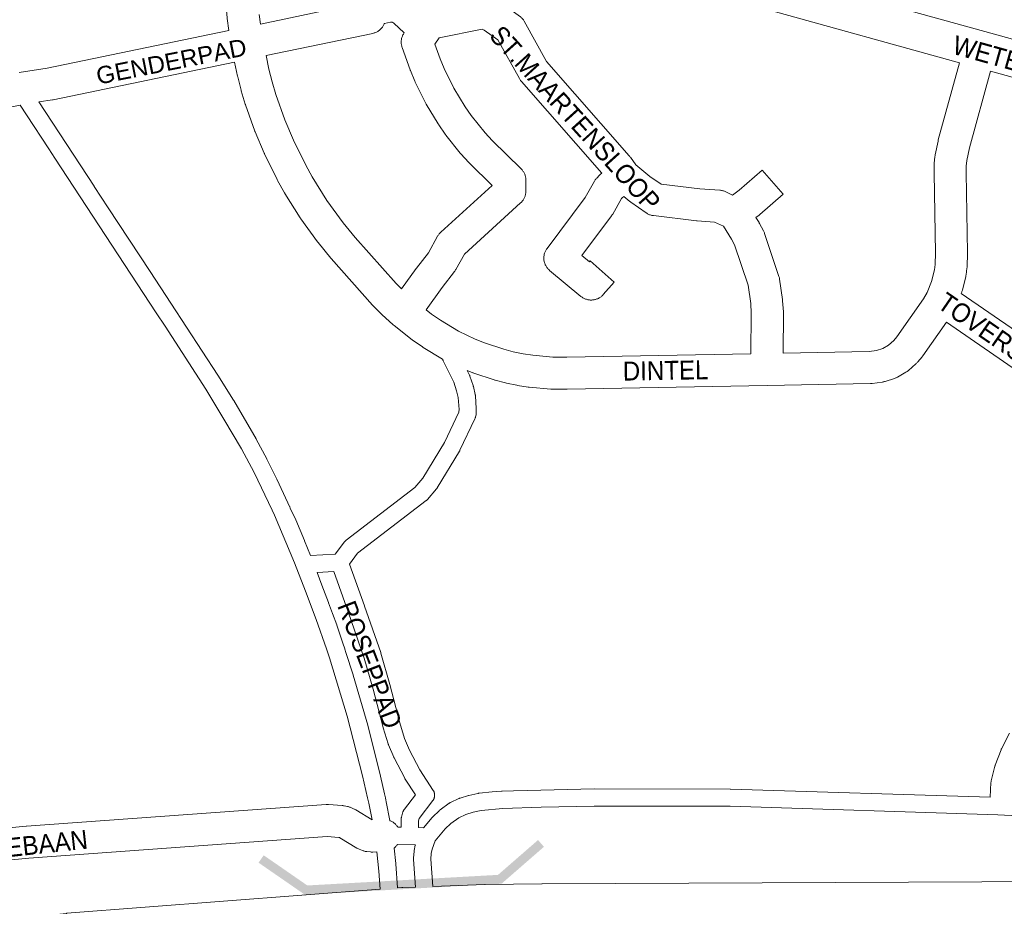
# Paper-space layout 'Layout1' of a CAD drawing. Header units: metres. Extents: x 123097 to 144122, y 392739 to 407589.
# Tile 107 of 256: x 130291 to 130691, y 394626 to 394986. Entities that reach past the tile are written whole.
import ezdxf
from ezdxf.enums import TextEntityAlignment as Align

# ---------------------------------------------------------------- set-up
doc = ezdxf.new("R2010")
doc.units = ezdxf.units.M
doc.header["$MEASUREMENT"] = 0
for name, color, linetype, lineweight in [('gs-anno-wegen algemeen tekst', 7, 'Continuous', 0), ('gs-knt-aanvullende hoofdweg', 7, 'Continuous', 0), ('gs-knt-autosnelweg', 7, 'Continuous', 0), ('gs-knt-fietspaden', 7, 'Continuous', 0), ('gs-knt-wegen algemeen', 7, 'Continuous', 0), ('gs-symb-viaduct', 7, 'Continuous', 0), ('gs-vlk-plantopografie wegen algemeen', 7, 'Continuous', 0)]:
    doc.layers.add(name, color=color, linetype=linetype, lineweight=lineweight)
doc.styles.add('Style-Arial', font='arial.ttf')

# ---------------------------------------------------------------- blocks, each defined once
blk = doc.blocks.new('gg0-viaduct_6')
at = {"layer": 'gs-symb-viaduct', "linetype": 'Continuous'}
blk.add_hatch(color=7, dxfattribs=at).paths.add_polyline_path([(-55.76, -16.89), (-58, -14), (-40, 0), (40, 0), (58, -14), (55.76, -16.89), (38.75, -3.66), (-38.75, -3.66)])

psp = doc.layouts.get("Layout1")

# ---------------------------------------------------------------- linework, layer by layer
at = {"layer": 'gs-knt-aanvullende hoofdweg', "color": 7, "linetype": 'Continuous', "flags": 128}
for points in [[(130604.63, 395003.166), (130682.69, 394981.551), (130840.545, 394937.839), (130840.659, 394937.806), (130849.574, 394935.185), (130853.803, 394934.227), (130857.216, 394933.634)], [(130672.414, 394968.811), (130594.347, 394990.428)], [(130854.666, 394918.832), (130851.045, 394919.461), (130850.857, 394919.496), (130850.67, 394919.536), (130846.023, 394920.589), (130845.793, 394920.645), (130845.565, 394920.708), (130836.48, 394923.379), (130684.962, 394965.336)]]:
    psp.add_lwpolyline(points, dxfattribs=at)
at = {"layer": 'gs-knt-autosnelweg', "color": 7, "linetype": 'Continuous', "flags": 128}
for points in [[(130458.558, 394634.262), (130479.698, 394635.016), (130479.895, 394635.021), (130502.853, 394635.336), (130502.936, 394635.337), (130711.132, 394636.28), (130711.413, 394636.277), (130864.887, 394632.188), (130864.973, 394632.185), (130908.373, 394630.612), (130908.633, 394630.599), (131134.016, 394615.798), (131135.951, 394615.757)], [(129532.902, 394552.562), (129705.225, 394568.29), (129705.242, 394568.291), (129920.043, 394587.482), (129920.212, 394587.496), (129982.695, 394591.893), (130134.157, 394606.038), (130309.938, 394623.339), (130310.129, 394623.355), (130437.246, 394633.127)], [(130444.341, 394633.676), (130446.013, 394633.806), (130446.39, 394633.827), (130451.538, 394634.011)]]:
    psp.add_lwpolyline(points, dxfattribs=at)
at = {"layer": 'gs-knt-fietspaden', "color": 7, "linetype": 'Continuous', "flags": 128}
for points in [[(130446.968, 394980.955), (130442.777, 394984.879), (130442.74, 394984.912), (130442.707, 394984.941), (130442.674, 394984.969), (130442.639, 394984.996), (130442.604, 394985.022), (130442.568, 394985.048), (130442.532, 394985.072), (130442.495, 394985.095), (130442.458, 394985.118), (130442.42, 394985.14), (130442.381, 394985.16), (130442.342, 394985.18), (130442.302, 394985.199), (130442.262, 394985.216), (130442.222, 394985.233), (130442.181, 394985.249), (130442.14, 394985.263), (130442.098, 394985.277), (130442.056, 394985.289), (130442.014, 394985.301), (130441.971, 394985.311), (130441.928, 394985.321), (130441.886, 394985.329), (130441.842, 394985.336), (130441.799, 394985.342), (130441.755, 394985.347), (130441.712, 394985.351), (130441.668, 394985.354), (130441.624, 394985.356), (130441.581, 394985.356), (130441.537, 394985.356), (130441.494, 394985.354), (130438.975, 394984.821)], [(130305.234, 394930.09), (130302.75, 394933.868), (130293.682, 394947.714), (130291.103, 394951.649)], [(130298.69, 394952.886), (130321.155, 394918.649), (130321.231, 394918.534), (130326.893, 394909.92), (130343.906, 394883.977), (130343.912, 394883.967), (130352.277, 394871.125)], [(130346.399, 394867.288), (130305.234, 394930.09)], [(130352.277, 394871.125), (130371.386, 394841.973), (130371.425, 394841.912), (130377.758, 394831.802), (130377.824, 394831.692), (130386.87, 394816), (130386.926, 394815.898), (130391.187, 394807.906), (130391.223, 394807.837), (130395.306, 394799.752), (130395.357, 394799.648), (130399.801, 394790.075)], [(130393.448, 394787.088), (130386.116, 394802.333), (130381.005, 394811.962), (130373.861, 394824.013), (130366.502, 394836.195), (130349.981, 394861.788), (130346.399, 394867.288)], [(130409.018, 394768.641), (130419.003, 394769.212), (130422.748, 394774.194), (130422.847, 394774.319), (130422.951, 394774.439), (130423.06, 394774.555), (130423.174, 394774.665), (130423.293, 394774.77), (130423.417, 394774.869), (130451.36, 394796.313), (130454.552, 394800.043), (130463.376, 394814.574), (130469.206, 394826.885), (130469.228, 394826.99), (130469.244, 394828.016), (130468.916, 394832.799), (130468.263, 394835.624), (130467.105, 394839.022), (130462.853, 394847.739), (130462.786, 394847.886), (130462.725, 394848.035), (130462.672, 394848.187), (130462.625, 394848.342), (130462.602, 394848.436)], [(130472.582, 394843.806), (130473.511, 394841.902), (130473.572, 394841.769), (130473.628, 394841.633), (130473.678, 394841.496), (130474.965, 394837.721), (130475.002, 394837.608), (130475.034, 394837.494), (130475.063, 394837.379), (130475.819, 394834.109), (130475.848, 394833.972), (130475.871, 394833.835), (130475.889, 394833.697), (130475.901, 394833.558), (130476.258, 394828.348), (130476.265, 394828.2), (130476.266, 394828.052), (130476.242, 394826.539), (130476.235, 394826.37), (130476.22, 394826.201), (130476.197, 394826.034), (130476.166, 394825.867), (130475.988, 394825.027), (130475.95, 394824.868), (130475.905, 394824.71), (130475.853, 394824.555), (130475.793, 394824.403), (130475.726, 394824.253), (130469.643, 394811.406), (130469.59, 394811.297), (130469.532, 394811.191), (130469.471, 394811.086), (130460.404, 394796.155), (130460.328, 394796.035), (130460.247, 394795.918), (130460.161, 394795.805), (130460.071, 394795.695), (130456.455, 394791.47), (130456.357, 394791.361), (130456.255, 394791.256), (130456.149, 394791.155), (130456.039, 394791.059), (130455.925, 394790.968), (130428.071, 394769.592), (130424.775, 394765.208)], [(130400.78, 394787.967), (130402.984, 394783.22), (130403.031, 394783.114), (130406.571, 394774.777), (130406.6, 394774.705), (130409.018, 394768.641)], [(130406.99, 394754.158), (130402.498, 394765.703), (130394.358, 394785.129)], [(130424.775, 394765.208), (130430.915, 394748.174), (130430.93, 394748.132), (130437.467, 394729.242), (130437.499, 394729.144), (130437.529, 394729.044), (130441.109, 394716.315), (130441.124, 394716.26), (130445.24, 394700.654), (130447.157, 394694.375), (130449.202, 394689.594), (130453.354, 394681.57), (130458.794, 394673.229), (130458.882, 394673.088), (130458.962, 394672.942), (130459.036, 394672.793), (130459.103, 394672.641), (130459.162, 394672.485), (130459.214, 394672.327), (130459.258, 394672.166), (130459.295, 394672.004), (130459.324, 394671.84), (130459.345, 394671.675), (130459.358, 394671.509), (130459.364, 394671.343), (130459.361, 394671.176), (130459.351, 394671.01), (130459.333, 394670.845), (130459.307, 394670.68), (130459.273, 394670.517), (130459.231, 394670.356), (130459.182, 394670.197), (130459.126, 394670.04), (130459.062, 394669.887), (130458.99, 394669.736), (130458.912, 394669.589), (130458.827, 394669.446), (130458.735, 394669.307), (130458.637, 394669.173), (130453.062, 394661.921), (130452.781, 394660.963), (130452.824, 394658.164)], [(130445.801, 394658.307), (130445.753, 394661.388), (130445.754, 394661.539), (130445.762, 394661.69), (130445.776, 394661.84), (130445.796, 394661.99), (130445.823, 394662.139), (130445.856, 394662.286), (130445.896, 394662.432), (130446.513, 394664.53), (130446.562, 394664.685), (130446.618, 394664.837), (130446.682, 394664.986), (130446.752, 394665.132), (130446.829, 394665.274), (130446.912, 394665.413), (130447.001, 394665.548), (130447.097, 394665.679), (130451.555, 394671.478), (130447.378, 394677.883), (130447.316, 394677.982), (130447.256, 394678.083), (130447.201, 394678.187), (130442.909, 394686.482), (130442.852, 394686.597), (130442.799, 394686.714), (130440.628, 394691.788), (130440.58, 394691.905), (130440.537, 394692.024), (130440.498, 394692.144), (130438.506, 394698.669), (130438.469, 394698.799), (130434.343, 394714.442), (130430.799, 394727.044), (130424.303, 394745.815), (130418.416, 394762.147), (130411.647, 394761.76)], [(130411.647, 394761.76), (130413.552, 394756.653)], [(130413.552, 394756.653), (130416.297, 394749.599), (130416.341, 394749.479), (130417.872, 394745.075)], [(130411.268, 394742.693), (130406.99, 394754.158)], [(130417.872, 394745.075), (130419.595, 394740.459), (130419.638, 394740.336), (130422.055, 394733.041)], [(130415.409, 394730.781), (130411.268, 394742.693)], [(130422.055, 394733.041), (130422.854, 394730.742), (130422.896, 394730.614), (130423.319, 394729.227)], [(130416.63, 394727.096), (130415.409, 394730.781)], [(130423.319, 394729.227), (130426.296, 394720.246), (130426.335, 394720.12), (130432.229, 394699.792), (130432.264, 394699.664), (130437.385, 394679.129), (130437.407, 394679.033), (130438.984, 394671.85)], [(130432.134, 394670.313), (130430.134, 394679.13), (130423.846, 394703.44), (130416.63, 394727.096)], [(130454.83, 394658.123), (130458.402, 394662.281), (130458.49, 394662.38), (130458.581, 394662.475), (130461.134, 394665.029), (130461.239, 394665.128), (130461.274, 394665.161), (130461.348, 394665.224), (130461.422, 394665.286), (130461.46, 394665.316), (130461.575, 394665.403), (130465.289, 394668.056), (130465.416, 394668.143), (130465.547, 394668.224), (130465.682, 394668.299), (130465.82, 394668.369), (130469.183, 394669.971), (130469.307, 394670.026), (130469.349, 394670.045), (130469.433, 394670.078), (130469.518, 394670.11), (130469.561, 394670.124), (130469.691, 394670.166), (130473.054, 394671.167), (130473.165, 394671.198), (130473.276, 394671.226), (130476.908, 394672.052), (130477.052, 394672.081), (130477.058, 394672.082), (130477.198, 394672.105), (130477.21, 394672.106), (130477.344, 394672.122), (130477.363, 394672.124), (130482.722, 394672.648), (130482.768, 394672.652), (130486.486, 394672.967), (130486.513, 394672.969), (130486.599, 394672.975), (130486.699, 394672.98), (130486.712, 394672.981), (130491.361, 394673.126), (130491.379, 394673.127), (130502.464, 394673.419), (130502.469, 394673.419), (130502.486, 394673.419), (130524.043, 394673.88), (130524.121, 394673.881), (130579.312, 394673.838), (130579.42, 394673.836), (130684.79, 394670.503), (130685.151, 394676.54), (130685.165, 394676.701), (130685.186, 394676.862), (130685.214, 394677.022), (130685.25, 394677.181), (130686.745, 394683.166), (130686.781, 394683.296), (130686.793, 394683.34), (130686.8, 394683.361), (130686.821, 394683.425), (130686.865, 394683.553), (130689.216, 394689.788), (130689.269, 394689.918), (130689.296, 394689.982), (130689.305, 394690.003), (130689.326, 394690.046), (130689.387, 394690.171), (130692.671, 394696.476)], [(130432.635, 394668.031), (130432.134, 394670.313)], [(130433.979, 394661.366), (130432.635, 394668.031)], [(130438.984, 394671.85), (130439.355, 394670.215), (130439.373, 394670.132), (130439.506, 394669.47)], [(130439.506, 394669.47), (130439.676, 394668.696), (130439.689, 394668.633), (130441.22, 394661.002), (130441.358, 394660.948), (130441.646, 394660.82), (130441.927, 394660.678), (130442.2, 394660.523), (130442.466, 394660.355), (130442.724, 394660.174), (130442.972, 394659.981), (130443.211, 394659.777), (130443.44, 394659.561), (130443.658, 394659.334), (130443.865, 394659.097), (130444.06, 394658.85), (130444.243, 394658.594), (130444.409, 394658.335)], [(130747.738, 394660.384), (130687.947, 394663.38), (130579.252, 394666.818), (130524.154, 394666.861), (130502.646, 394666.401), (130487.02, 394665.967), (130487.012, 394665.966), (130478.248, 394665.157), (130478.24, 394665.155), (130474.946, 394664.406), (130471.955, 394663.516), (130469.118, 394662.164), (130465.893, 394659.86), (130463.64, 394657.606), (130459.509, 394652.798), (130458.339, 394649.438), (130457.977, 394647.656), (130457.748, 394645.37), (130458.558, 394634.262)], [(130437.246, 394633.127), (130436.661, 394640.492), (130435.942, 394648.305)]]:
    psp.add_lwpolyline(points, dxfattribs=at)
at = {"layer": 'gs-knt-wegen algemeen', "color": 7, "linetype": 'Continuous', "flags": 128}
for points in [[(130375.884, 394981.878), (130375.195, 394986.737), (130375.174, 394986.897), (130375.157, 394987.057), (130374.624, 394992.864), (130374.608, 394993.087), (130374.275, 394998.909), (130374.267, 394999.077), (130374.264, 394999.244), (130374.21, 395008.819)], [(130388.108, 394988.407), (130388.658, 394984.535), (130431.556, 394993.492)], [(130488.785, 394991.401), (130493.812, 394987.786), (130494.066, 394987.594), (130494.31, 394987.39), (130494.544, 394987.173), (130494.768, 394986.946), (130494.98, 394986.707), (130495.18, 394986.459), (130495.367, 394986.201), (130495.542, 394985.935), (130495.703, 394985.66)], [(130438.975, 394984.821), (130438.924, 394984.685), (130438.797, 394984.392), (130438.656, 394984.105), (130438.501, 394983.825), (130438.333, 394983.554), (130438.151, 394983.291), (130437.957, 394983.037), (130437.751, 394982.793), (130437.533, 394982.56), (130437.303, 394982.337), (130437.063, 394982.126), (130436.813, 394981.927), (130436.554, 394981.741), (130436.286, 394981.567), (130436.009, 394981.407), (130435.725, 394981.261), (130435.434, 394981.128), (130435.137, 394981.011), (130434.835, 394980.907), (130434.528, 394980.819), (130434.217, 394980.746), (130390.916, 394971.706), (130392.087, 394966.211), (130393.421, 394961), (130394.928, 394955.879), (130398.549, 394945.631), (130402.089, 394937.365), (130407.053, 394927.229), (130409.71, 394922.444), (130415.661, 394912.925), (130422.239, 394903.855), (130427.167, 394897.834), (130443.762, 394879.133), (130445.941, 394876.957)], [(130290.797, 394964.828), (130302.045, 394966.591), (130375.884, 394981.878)], [(130445.941, 394876.957), (130451.925, 394885.196), (130452.038, 394885.348), (130456.838, 394891.568), (130460.541, 394898.326), (130460.696, 394898.592), (130460.862, 394898.851), (130461.041, 394899.102), (130461.231, 394899.343), (130461.433, 394899.576), (130461.645, 394899.799), (130461.868, 394900.011), (130482.724, 394918.995), (130473.466, 394928.045), (130473.327, 394928.184), (130473.193, 394928.328), (130470.043, 394931.803), (130469.905, 394931.959), (130469.773, 394932.12), (130463.931, 394939.457), (130463.804, 394939.622), (130463.682, 394939.791), (130461.001, 394943.64), (130460.885, 394943.813), (130460.774, 394943.989), (130455.917, 394952.011), (130455.779, 394952.252), (130455.65, 394952.497), (130451.493, 394960.905), (130451.404, 394961.093), (130451.321, 394961.283), (130449.515, 394965.613), (130449.45, 394965.775), (130449.389, 394965.938), (130446.16, 394975.021), (130446.062, 394975.319), (130445.979, 394975.62), (130445.91, 394975.925), (130445.856, 394976.234), (130445.817, 394976.544), (130445.793, 394976.856), (130445.784, 394977.169), (130445.79, 394977.481), (130445.811, 394977.794), (130445.847, 394978.104), (130445.898, 394978.413), (130445.963, 394978.719), (130446.043, 394979.021), (130446.138, 394979.32), (130446.247, 394979.613), (130446.37, 394979.9), (130446.506, 394980.182), (130446.656, 394980.457), (130446.819, 394980.724), (130446.968, 394980.955)], [(130378.169, 394969.056), (130304.53, 394953.809), (130304.218, 394953.753), (130298.69, 394952.886)], [(130462.602, 394848.436), (130462.574, 394848.452), (130462.53, 394848.478), (130454.759, 394853.224), (130454.613, 394853.316), (130454.47, 394853.411), (130450.604, 394856.062), (130450.435, 394856.182), (130450.269, 394856.308), (130442.894, 394862.091), (130442.808, 394862.16), (130442.618, 394862.321), (130442.542, 394862.388), (130437.973, 394866.524), (130437.856, 394866.633), (130437.741, 394866.745), (130434.422, 394870.061), (130434.286, 394870.201), (130434.154, 394870.345), (130417.343, 394889.289), (130417.174, 394889.487), (130412.043, 394895.756), (130411.925, 394895.905), (130411.811, 394896.057), (130404.99, 394905.462), (130404.862, 394905.645), (130404.74, 394905.833), (130398.581, 394915.685), (130398.494, 394915.829), (130398.41, 394915.975), (130395.589, 394921.054), (130395.509, 394921.202), (130395.433, 394921.352), (130390.323, 394931.787), (130390.253, 394931.936), (130390.186, 394932.087), (130386.497, 394940.7), (130386.417, 394940.896), (130386.343, 394941.094), (130382.594, 394951.705), (130382.538, 394951.87), (130382.487, 394952.036), (130380.898, 394957.435), (130380.836, 394957.658), (130379.44, 394963.11), (130379.38, 394963.369), (130378.169, 394969.056)], [(130600.744, 394850.893), (130635.729, 394851.57), (130638.723, 394851.93), (130641.274, 394852.774), (130643.607, 394854.108), (130645.709, 394855.95), (130646.921, 394857.436), (130657.802, 394872.971), (130659.208, 394875.548), (130661.005, 394880.01), (130662.163, 394884.713), (130662.453, 394886.847), (130662.616, 394891.583), (130662.055, 394923.987), (130662.056, 394924.238), (130662.123, 394927.391), (130662.132, 394927.629), (130662.15, 394927.867), (130662.42, 394930.718), (130662.445, 394930.944), (130662.479, 394931.17), (130662.52, 394931.393), (130663.654, 394937.005), (130663.703, 394937.227), (130663.76, 394937.447), (130672.414, 394968.811)], [(130684.962, 394965.336), (130676.371, 394934.202), (130675.35, 394929.15), (130675.134, 394926.876), (130675.075, 394924.087), (130675.637, 394891.64), (130675.638, 394891.471), (130675.634, 394891.303), (130675.454, 394886.071), (130675.443, 394885.853), (130675.424, 394885.635), (130675.399, 394885.418), (130675.018, 394882.616), (130674.983, 394882.388), (130674.939, 394882.161), (130674.888, 394881.937), (130673.537, 394876.449), (130673.457, 394876.153), (130673.363, 394875.861), (130673.255, 394875.574), (130673.088, 394875.161)], [(130291.103, 394951.649), (130109.803, 394914.69), (130109.777, 394914.685), (129986.532, 394890.092), (129986.468, 394890.079), (129854.774, 394865.173)], [(130673.088, 394875.161), (130706.686, 394851.952)], [(130455.865, 394868.465), (130458.139, 394866.682), (130461.692, 394864.246), (130469.021, 394859.77), (130475.868, 394856.528), (130479.531, 394855.031), (130487.382, 394852.439), (130491.243, 394851.452), (130495.218, 394850.629), (130499.153, 394850.001), (130507.359, 394849.264), (130512.986, 394849.196), (130587.722, 394850.641)], [(130667.064, 394863.499), (130657.449, 394849.772), (130657.309, 394849.58), (130657.163, 394849.394), (130655.456, 394847.3), (130655.279, 394847.092), (130655.094, 394846.892), (130654.901, 394846.7), (130654.7, 394846.517), (130651.696, 394843.885), (130651.497, 394843.717), (130651.291, 394843.557), (130651.079, 394843.406), (130650.862, 394843.264), (130650.638, 394843.13), (130647.171, 394841.147), (130646.942, 394841.022), (130646.709, 394840.907), (130646.471, 394840.8), (130646.229, 394840.704), (130645.983, 394840.617), (130642.191, 394839.363), (130641.942, 394839.286), (130641.691, 394839.22), (130641.437, 394839.163), (130641.181, 394839.117), (130640.923, 394839.08), (130636.957, 394838.604), (130636.741, 394838.582), (130636.524, 394838.567), (130636.307, 394838.559), (130594.301, 394837.746), (130513.135, 394836.176), (130512.93, 394836.176), (130506.948, 394836.249), (130506.697, 394836.256), (130506.446, 394836.274), (130497.766, 394837.053), (130497.543, 394837.077), (130497.322, 394837.108), (130493.018, 394837.795), (130492.724, 394837.849), (130488.456, 394838.733), (130488.165, 394838.801), (130483.941, 394839.88), (130483.725, 394839.939), (130483.512, 394840.005), (130475.236, 394842.738), (130475.024, 394842.812), (130474.816, 394842.893), (130472.582, 394843.806)], [(130699.79, 394840.892), (130667.064, 394863.499)], [(130255.259, 394655.054), (130293.514, 394658.69), (130293.659, 394658.702), (130415.309, 394667.524), (130415.624, 394667.539), (130415.939, 394667.539), (130416.253, 394667.524), (130421.823, 394667.118), (130422.086, 394667.093), (130422.348, 394667.058), (130422.608, 394667.012), (130423.964, 394666.745), (130424.257, 394666.68), (130424.548, 394666.602), (130424.834, 394666.51), (130425.116, 394666.405), (130425.393, 394666.288), (130426.651, 394665.718), (130426.877, 394665.61), (130427.099, 394665.494), (130427.316, 394665.369), (130433.979, 394661.366)], [(130435.942, 394648.305), (130434.227, 394648.235), (130433.913, 394648.23), (130433.599, 394648.24), (130433.285, 394648.265), (130431.845, 394648.416), (130431.532, 394648.457), (130431.221, 394648.513), (130430.913, 394648.584), (130430.609, 394648.669), (130430.309, 394648.769), (130430.015, 394648.884), (130428.679, 394649.442), (130428.391, 394649.57), (130428.11, 394649.713), (130427.836, 394649.868), (130420.935, 394654.014), (130420.707, 394654.117), (130420.481, 394654.161), (130415.779, 394654.504), (130294.674, 394645.721), (130256.534, 394642.096), (130216.183, 394637.719), (130076.356, 394619.523)]]:
    psp.add_lwpolyline(points, dxfattribs=at)
for points in [[(130495.703, 394985.66), (130504.79, 394969.284), (130538.324, 394931.053), (130538.485, 394930.862), (130538.638, 394930.665), (130538.784, 394930.463), (130540.966, 394927.309), (130546.662, 394922.678), (130551.293, 394919.45), (130566.988, 394917.566), (130575.099, 394917.031), (130575.411, 394917.003), (130575.721, 394916.96), (130576.028, 394916.902), (130576.333, 394916.829), (130576.633, 394916.742), (130576.929, 394916.64), (130577.22, 394916.525), (130577.505, 394916.395), (130580.294, 394915.046), (130582.921, 394917.093), (130592.295, 394925.235, -0.3802959), (130592.308, 394925.233), (130600.833, 394915.418, -0.3767969), (130600.833, 394915.405), (130591.328, 394907.149), (130591.195, 394907.037), (130591.06, 394906.929), (130589.742, 394905.902), (130591.002, 394903.893), (130591.115, 394903.707), (130591.221, 394903.517), (130592.833, 394900.52), (130592.96, 394900.272), (130593.076, 394900.018), (130593.181, 394899.76), (130593.275, 394899.498), (130599.1, 394882.054), (130599.187, 394881.772), (130599.261, 394881.487), (130599.322, 394881.199), (130599.37, 394880.909), (130600.548, 394872.624), (130600.579, 394872.371), (130600.6, 394872.116), (130600.877, 394867.702), (130600.888, 394867.469), (130600.89, 394867.236), (130600.744, 394850.893)], [(130587.722, 394850.641), (130587.868, 394867.119), (130587.622, 394871.045), (130586.563, 394878.49), (130581.102, 394894.844), (130579.858, 394897.157), (130576.582, 394902.378), (130572.976, 394904.123), (130565.956, 394904.586), (130565.782, 394904.6), (130565.609, 394904.618), (130548.128, 394906.716), (130547.813, 394906.762), (130547.5, 394906.823), (130547.191, 394906.899), (130546.886, 394906.991), (130546.586, 394907.097), (130546.291, 394907.217), (130546.003, 394907.352), (130545.721, 394907.501), (130545.447, 394907.664), (130545.182, 394907.839), (130539.019, 394912.134), (130538.825, 394912.275), (130538.635, 394912.424), (130536.098, 394914.486), (130535.479, 394913.952), (130535.172, 394913.627), (130531.609, 394907.333), (130531.467, 394907.095), (130531.315, 394906.862), (130531.153, 394906.637), (130519.103, 394890.558), (130522.182, 394888.002), (130522.442, 394888.299, -0.3705401), (130522.455, 394888.299), (130532.23, 394879.727, -0.3702784), (130532.231, 394879.714), (130527.794, 394874.654), (130527.581, 394874.423), (130527.357, 394874.202), (130527.123, 394873.993), (130526.88, 394873.795), (130526.627, 394873.609), (130526.365, 394873.435), (130526.095, 394873.275), (130525.818, 394873.127), (130525.534, 394872.993), (130525.244, 394872.873), (130524.948, 394872.767), (130524.648, 394872.675), (130524.343, 394872.598), (130524.036, 394872.536), (130523.725, 394872.489), (130523.413, 394872.456), (130523.099, 394872.439), (130522.785, 394872.437), (130522.471, 394872.45), (130522.159, 394872.478), (130521.848, 394872.521), (130521.539, 394872.58), (130521.234, 394872.653), (130520.932, 394872.74), (130520.635, 394872.842), (130520.343, 394872.959), (130520.058, 394873.089), (130519.778, 394873.233), (130519.507, 394873.39), (130519.243, 394873.56), (130518.987, 394873.742), (130518.741, 394873.937), (130506.021, 394884.497), (130505.78, 394884.707), (130505.55, 394884.929), (130505.331, 394885.161), (130505.124, 394885.404), (130504.929, 394885.657), (130504.746, 394885.919), (130504.577, 394886.19), (130504.421, 394886.469), (130504.279, 394886.755), (130504.151, 394887.048), (130504.038, 394887.346), (130503.939, 394887.65), (130503.856, 394887.958), (130503.787, 394888.27), (130503.734, 394888.585), (130503.697, 394888.902), (130503.675, 394889.221), (130503.669, 394889.54), (130503.679, 394889.86), (130503.704, 394890.178), (130503.745, 394890.495), (130503.801, 394890.809), (130503.872, 394891.12), (130503.959, 394891.428), (130504.061, 394891.731), (130504.177, 394892.028), (130504.308, 394892.319), (130504.453, 394892.604), (130504.612, 394892.881), (130504.784, 394893.15), (130504.97, 394893.41), (130520.485, 394914.111), (130524.231, 394920.729), (130524.392, 394920.998), (130524.567, 394921.26), (130524.753, 394921.512), (130524.952, 394921.756), (130525.162, 394921.989), (130526.239, 394923.131), (130526.393, 394923.289), (130526.553, 394923.442), (130526.718, 394923.589), (130527.193, 394923.999), (130494.542, 394961.223), (130494.363, 394961.436), (130494.194, 394961.656), (130494.034, 394961.883), (130493.884, 394962.117), (130493.744, 394962.357), (130485.026, 394978.067), (130479.463, 394982.067), (130478.681, 394982.508), (130461.157, 394978.947), (130459.499, 394976.37), (130461.598, 394970.464), (130463.257, 394966.489), (130467.199, 394958.517), (130471.804, 394950.911), (130474.247, 394947.404), (130479.829, 394940.393), (130482.707, 394937.218), (130494.42, 394925.769), (130494.633, 394925.552), (130494.835, 394925.325), (130495.026, 394925.088), (130495.206, 394924.843), (130495.375, 394924.59), (130495.531, 394924.329), (130495.675, 394924.061), (130495.806, 394923.787), (130495.924, 394923.506), (130496.03, 394923.221), (130496.121, 394922.931), (130496.199, 394922.637), (130496.264, 394922.34), (130496.314, 394922.04), (130496.35, 394921.738), (130496.372, 394921.434), (130496.38, 394921.13), (130496.391, 394916.723), (130496.385, 394916.421), (130496.364, 394916.12), (130496.33, 394915.82), (130496.282, 394915.522), (130496.22, 394915.227), (130496.145, 394914.934), (130496.056, 394914.646), (130495.954, 394914.362), (130495.839, 394914.083), (130495.711, 394913.809), (130495.57, 394913.542), (130495.417, 394913.282), (130495.252, 394913.029), (130495.076, 394912.784), (130494.888, 394912.547), (130494.69, 394912.319), (130494.482, 394912.101), (130494.263, 394911.893), (130471.436, 394891.115), (130468.011, 394884.865), (130467.885, 394884.645), (130467.75, 394884.43), (130467.607, 394884.221), (130467.456, 394884.017), (130462.404, 394877.469), (130455.865, 394868.465)]]:
    psp.add_lwpolyline(points, format="xyb", dxfattribs=at)
at = {"layer": 'gs-vlk-plantopografie wegen algemeen', "color": 7, "linetype": 'Continuous', "flags": 128}
for points in [[(130305.234, 394930.09), (130302.75, 394933.868), (130293.682, 394947.714), (130291.103, 394951.649)], [(130298.69, 394952.886), (130321.155, 394918.649), (130321.231, 394918.534), (130326.893, 394909.92), (130343.906, 394883.977), (130343.912, 394883.967), (130352.277, 394871.125)], [(130393.448, 394787.088), (130386.116, 394802.333), (130381.005, 394811.962), (130373.861, 394824.013), (130366.502, 394836.195), (130349.981, 394861.788), (130346.399, 394867.288)], [(130399.801, 394790.075), (130400.501, 394788.619), (130400.539, 394788.537), (130400.575, 394788.455), (130400.78, 394787.967)], [(130399.801, 394790.075), (130400.501, 394788.619), (130400.539, 394788.537), (130400.575, 394788.455), (130400.78, 394787.967)], [(130394.358, 394785.129), (130393.448, 394787.088)], [(130406.99, 394754.158), (130402.498, 394765.703), (130394.358, 394785.129)], [(130413.552, 394756.653), (130416.297, 394749.599), (130416.341, 394749.479), (130417.872, 394745.075)], [(130415.409, 394730.781), (130411.268, 394742.693)], [(130422.055, 394733.041), (130422.854, 394730.742), (130422.896, 394730.614), (130423.319, 394729.227)], [(130432.134, 394670.313), (130430.134, 394679.13), (130423.846, 394703.44), (130416.63, 394727.096)], [(130454.83, 394658.123), (130458.402, 394662.281), (130458.49, 394662.38), (130458.581, 394662.475), (130461.134, 394665.029), (130461.239, 394665.128), (130461.274, 394665.161), (130461.348, 394665.224), (130461.422, 394665.286), (130461.46, 394665.316), (130461.575, 394665.403), (130465.289, 394668.056), (130465.416, 394668.143), (130465.547, 394668.224), (130465.682, 394668.299), (130465.82, 394668.369), (130469.183, 394669.971), (130469.307, 394670.026), (130469.349, 394670.045), (130469.433, 394670.078), (130469.518, 394670.11), (130469.561, 394670.124), (130469.691, 394670.166), (130473.054, 394671.167), (130473.165, 394671.198), (130473.276, 394671.226), (130476.908, 394672.052), (130477.052, 394672.081), (130477.058, 394672.082), (130477.198, 394672.105), (130477.21, 394672.106), (130477.344, 394672.122), (130477.363, 394672.124), (130482.722, 394672.648), (130482.768, 394672.652), (130486.486, 394672.967), (130486.513, 394672.969), (130486.599, 394672.975), (130486.699, 394672.98), (130486.712, 394672.981), (130491.361, 394673.126), (130491.379, 394673.127), (130502.464, 394673.419), (130502.469, 394673.419), (130502.486, 394673.419), (130524.043, 394673.88), (130524.121, 394673.881), (130579.312, 394673.838), (130579.42, 394673.836), (130684.79, 394670.503), (130685.151, 394676.54), (130685.165, 394676.701), (130685.186, 394676.862), (130685.214, 394677.022), (130685.25, 394677.181), (130686.745, 394683.166), (130686.781, 394683.296), (130686.793, 394683.34), (130686.8, 394683.361), (130686.821, 394683.425), (130686.865, 394683.553), (130689.216, 394689.788), (130689.269, 394689.918), (130689.296, 394689.982), (130689.305, 394690.003), (130689.326, 394690.046), (130689.387, 394690.171), (130692.671, 394696.476)], [(130433.979, 394661.366), (130432.635, 394668.031)], [(130438.984, 394671.85), (130439.355, 394670.215), (130439.373, 394670.132), (130439.506, 394669.47)], [(130747.738, 394660.384), (130687.947, 394663.38), (130579.252, 394666.818), (130524.154, 394666.861), (130502.646, 394666.401), (130487.02, 394665.967), (130487.012, 394665.966), (130478.248, 394665.157), (130478.24, 394665.155), (130474.946, 394664.406), (130471.955, 394663.516), (130469.118, 394662.164), (130465.893, 394659.86), (130463.64, 394657.606), (130459.509, 394652.798), (130458.339, 394649.438), (130457.977, 394647.656), (130457.748, 394645.37), (130458.558, 394634.262)], [(130444.409, 394658.335), (130445.801, 394658.307)], [(130452.824, 394658.164), (130454.83, 394658.123)], [(130437.246, 394633.127), (130436.661, 394640.492), (130435.942, 394648.305)], [(130444.264, 394651.317), (130444.184, 394651.198), (130443.997, 394650.945), (130443.799, 394650.701), (130443.588, 394650.467), (130443.366, 394650.244), (130443.134, 394650.031), (130442.952, 394649.88), (130443.658, 394643.556), (130443.672, 394643.408), (130444.341, 394633.676)], [(130451.53, 394651.169), (130444.264, 394651.317)], [(130451.538, 394634.011), (130450.724, 394645.163), (130450.717, 394645.314), (130450.715, 394645.465), (130450.721, 394645.617), (130450.732, 394645.768), (130451.009, 394648.532), (130451.024, 394648.649), (130451.029, 394648.69), (130451.032, 394648.707), (130451.035, 394648.726), (130451.042, 394648.766), (130451.062, 394648.882), (130451.508, 394651.069), (130451.53, 394651.169)], [(130451.538, 394634.011), (130450.724, 394645.163), (130450.717, 394645.314), (130450.715, 394645.465), (130450.721, 394645.617), (130450.732, 394645.768), (130451.009, 394648.532), (130451.024, 394648.649), (130451.029, 394648.69), (130451.032, 394648.707), (130451.035, 394648.726), (130451.042, 394648.766), (130451.062, 394648.882), (130451.508, 394651.069), (130451.53, 394651.169)]]:
    psp.add_lwpolyline(points, dxfattribs=at)

# ---------------------------------------------------------------- block references
at = {"layer": 'gs-symb-viaduct', "color": 7, "linetype": 'Continuous', "rotation": 183.1857162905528}
psp.add_blockref('gg0-viaduct_6', (130446.585, 394633.162), dxfattribs=at)

# ---------------------------------------------------------------- texts
at = {"layer": 'gs-anno-wegen algemeen tekst', "color": 7, "style": 'Style-Arial', "width": 0.909091}
for s, rotation, p in [('ST.MAARTENSLOOP', 312.1022, (130516.374, 394946.203)), ('WETERINGLN', 344.42001, (130701.429, 394967.541)), ('TOVERSE', 325.36365, (130684.225, 394859.556)), ('DINTEL', 0.97997, (130553.086, 394843.853)), ('OUDE RIELSEBAAN', 6.19064, (130272.587, 394648.517))]:
    psp.add_text(s, height=7.7, rotation=rotation, dxfattribs=at).set_placement(p, align=Align.MIDDLE_CENTER)
at = {"layer": 'gs-anno-wegen algemeen tekst', "color": 7, "style": 'Style-Arial'}
psp.add_text('GENDERPAD', height=7, rotation=11.18334, dxfattribs=at).set_placement((130352.496, 394969.341), align=Align.MIDDLE_CENTER)
at = {"layer": 'gs-anno-wegen algemeen tekst', "color": 7, "insert": (130433.021, 394724.321), "char_height": 7.7, "attachment_point": 5, "rotation": 291.03507, "line_spacing_factor": 0.6, "style": 'Style-Arial'}
psp.add_mtext('\\H1x;\\W0.909091;ROSEPPAD', dxfattribs=at)

doc.saveas('drawing.dxf')
